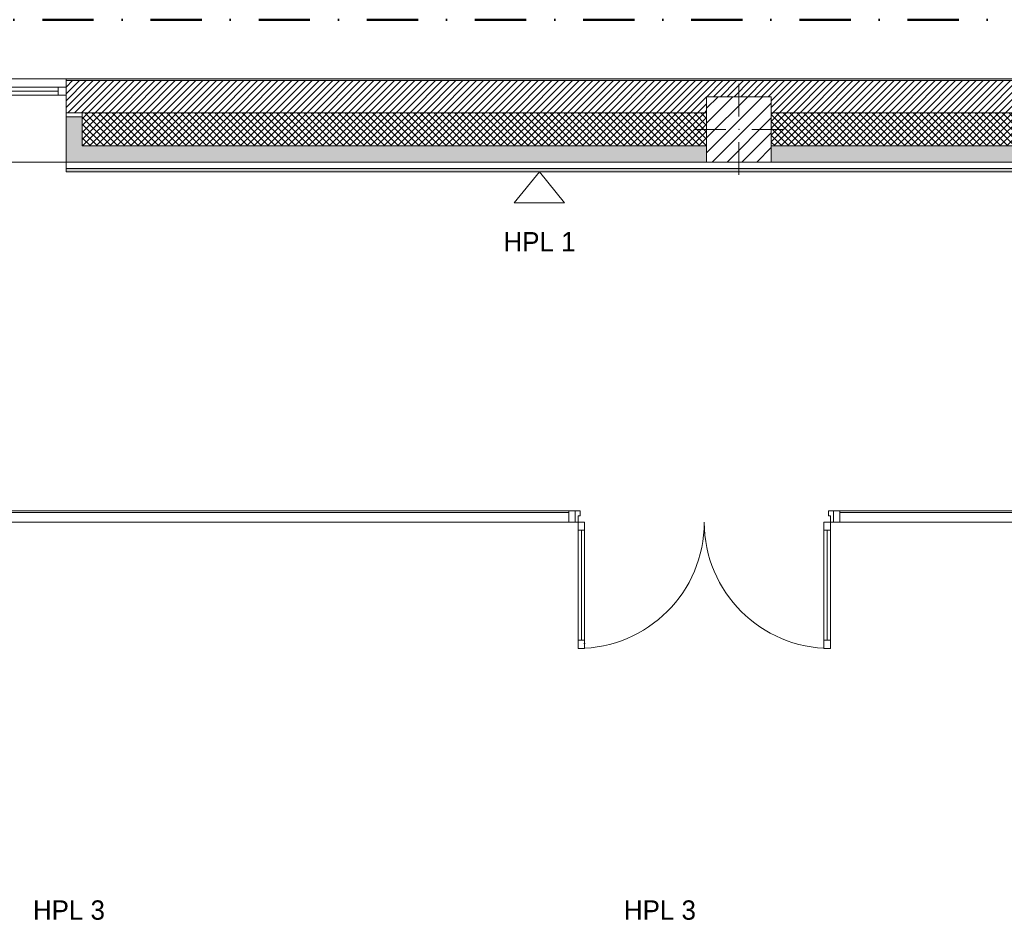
# Model space of a CAD drawing. Header units: millimetres. Extents: x -30280 to 22128, y -17757 to 4746.
# Tile 39 of 171: x -26167 to -20065, y -886 to 4746. Entities that reach past the tile are written whole.
import ezdxf

# ---------------------------------------------------------------- set-up
doc = ezdxf.new("R2010")
doc.units = ezdxf.units.MM
doc.header["$MEASUREMENT"] = 0
doc.linetypes.add('Punto & Rayas', pattern=[670.277762, 317.5, -176.388889, 0, -176.388874])
doc.linetypes.add('Wipeout_Contour', pattern=[1000, 0, -1000])
for name, color, linetype, lineweight, true_color in [('01_2D_Ambit_Pluma_Nº__242', 7, 'Continuous', 50, 0xfb0013), ('12_FAÇ_Façana_Pluma_Nº__102', 7, 'Continuous', 5, 0xcccccc), ('12_FAÇ_Façana_Pluma_Nº__174', 7, 'Continuous', 13, 0xe4ad2c), ('12_FAÇ_Façana_Pluma_Nº__176', 7, 'Continuous', 15, 0x93a0c6), ('12_FAÇ_Façana_Pluma_Nº__43', 7, 'Continuous', 5, 0xa4a4a6), ('Nuevo_08_E_Envans secs_Pluma_Nº__176', 7, 'Continuous', 15, 0x93a0c6), ('Nuevo_Puertas Archicad_Pluma_Nº__3', 7, 'Continuous', 5, 0xa4a4a4), ('Nuevo_Ventanas Archicad_Pluma_Nº__103', 7, 'Continuous', 5, 0xa4a4a6), ('Ventanas Archicad_Pluma_Nº__23', 7, 'Continuous', 5, 0xa4a4a6), ('Ventanas Archicad_Pluma_Nº__3', 7, 'Continuous', 5, 0xa4a4a4), ('Ventanas Archicad_Pluma_Nº__43', 7, 'Continuous', 5, 0xa4a4a6)]:
    doc.layers.add(name, color=color, linetype=linetype, lineweight=lineweight, true_color=true_color)
for name, color, linetype in [('10_ESTR_Pilars', 7, 'Continuous'), ('12_FAÇ_Façana', 7, 'Continuous'), ('Nuevo_08_E_Envans secs', 7, 'Continuous'), ('Nuevo_Puertas Archicad', 7, 'Continuous'), ('Ventanas Archicad', 7, 'Continuous')]:
    doc.layers.add(name, color=color, linetype=linetype)
for name, color, linetype, lineweight in [('10_ESTR_Pilars_Pluma_Nº__20', 1, 'Continuous', 5), ('10_ESTR_Pilars_Pluma_Nº__28', 7, 'Continuous', 20), ('10_ESTR_Pilars_Pluma_Nº__42', 8, 'Continuous', 25), ('12_FAÇ_Façana_Pluma_Nº__2', 8, 'Continuous', 5), ('12_FAÇ_Façana_Pluma_Nº__7', 7, 'Continuous', 5), ('Nuevo_01_2D_Acabats_Pluma_Nº__20', 1, 'Continuous', 5), ('Nuevo_08_E_Envans secs_Pluma_Nº__1', 7, 'Continuous', 5), ('Nuevo_08_E_Envans secs_Pluma_Nº__7', 7, 'Continuous', 5), ('Nuevo_Puertas Archicad_Pluma_Nº__1', 7, 'Continuous', 5), ('Nuevo_Ventanas Archicad_Pluma_Nº__1', 7, 'Continuous', 5), ('Ventanas Archicad_Pluma_Nº__7', 7, 'Continuous', 5)]:
    doc.layers.add(name, color=color, linetype=linetype, lineweight=lineweight)
doc.styles.add('Estilo_Generado_1', font='txt')
pattern_1 = [(45, (0, 0), (-21.213203, 21.213203), []), (135, (0, 0), (21.213203, 21.213203), [])]
pattern_2 = [(45, (0, 0), (-159.1, 159.1), []), (45, (-53.03, 53.03), (-159.1, 159.1), [])]
pattern_3 = [(0, (0, 0), (0, 779.4), [48.75, -401.25]), (0, (225, 389.7), (0, 779.4), [48.75, -401.25]), (60, (0, 0), (-675, 389.7), [48.75, -401.25]), (60, (450, 0), (-675, 389.7), [48.75, -401.25]), (120, (48.75, 0), (675, 389.7), [48.75, -401.25]), (120, (498.75, 0), (675, 389.7), [48.75, -401.25]), (0, (0, 75), (0, 150), [0, -150, 0, -225]), (45, (75, 75), (-106.066, 106.066), [0, -112.5, 0, -187.5])]

# ---------------------------------------------------------------- blocks, each defined once
blk = doc.blocks.new('Ventana Vertical Multi-Faja 27_4')
at = {"layer": 'Ventanas Archicad_Pluma_Nº__23', "color": 253, "linetype": 'Continuous', "lineweight": 5, "true_color": 0xa4a4a6}
for p, q in [((-600, 0), (-550, 0)), ((-550, 0), (-550, -50)), ((550, -50), (550, 0)), ((550, 0), (600, 0)), ((-550, -50), (-600, -50)), ((600, -50), (550, -50))]:
    blk.add_line(p, q, dxfattribs=at)
at = {"layer": 'Ventanas Archicad_Pluma_Nº__3', "color": 253, "linetype": 'Continuous', "lineweight": 5, "true_color": 0xa4a4a4}
for p, q in [((-600, 50), (600, 50)), ((-550, 0), (550, 0)), ((-550, -25), (550, -25)), ((550, -50), (-550, -50)), ((-600, -465), (600, -465))]:
    blk.add_line(p, q, dxfattribs=at)
at = {"layer": 'Ventanas Archicad_Pluma_Nº__43', "color": 253, "linetype": 'Continuous', "lineweight": 5, "true_color": 0xa4a4a6}
for p, q in [((-600, -160), (-600, -185)), ((600, -160), (600, -185))]:
    blk.add_line(p, q, dxfattribs=at)
at = {"layer": 'Ventanas Archicad_Pluma_Nº__7', "color": 7, "linetype": 'Continuous', "lineweight": 5}
for p, q in [((-600, 50), (-600, 40)), ((-600, 40), (-600, 0)), ((-600, 0), (-600, -50)), ((-600, 0), (-600, -50)), ((600, 50), (600, 40)), ((600, 40), (600, 0)), ((600, 0), (600, -50)), ((600, 0), (600, -50)), ((-600, -50), (-600, -160)), ((600, -50), (600, -160)), ((-600, -185), (-600, -365)), ((-600, -185), (-600, -365)), ((600, -185), (600, -365)), ((600, -185), (600, -365)), ((-600, -365), (-600, -465)), ((-600, -365), (-600, -465)), ((600, -365), (600, -465)), ((600, -365), (600, -465))]:
    blk.add_line(p, q, dxfattribs=at)
blk = doc.blocks.new('Muro_3_1', base_point=(11882.6, 4378.5))
at = {"layer": '12_FAÇ_Façana', "linetype": 'Continuous', "lineweight": 0, "true_color": 0x000000}
h = blk.add_hatch(dxfattribs=at)
h.set_pattern_fill('Yeso_0001', color=18, style=0, pattern_type=2)
h.set_pattern_definition([(0, (0, 0), (0, 75), [0, -75])])
h.paths.add_polyline_path([(-25879.1, 4168.5), (-25879.1, 4143.5), (-25779.1, 4143.5), (-25779.1, 4168.5)])
at = {"layer": '12_FAÇ_Façana_Pluma_Nº__102', "linetype": 'Continuous', "lineweight": 0, "true_color": 0xe5e5e5}
for points in [[(-25779.1, 3963.5), (-25779.1, 4143.5), (-25879.1, 4143.5), (-25879.1, 3863.5)], [(-25779.1, 3963.5), (-25879.1, 3863.5), (-21909.8, 3863.5), (-21909.8, 3963.5)], [(-21509.8, 3863.5), (-18909.8, 3863.5), (-18909.8, 3963.5), (-21509.8, 3963.5)]]:
    blk.add_hatch(color=254, dxfattribs=at).paths.add_polyline_path(points)
at = {"layer": '12_FAÇ_Façana_Pluma_Nº__174', "linetype": 'Continuous', "lineweight": 13, "true_color": 0xe4ad2c}
h = blk.add_hatch(dxfattribs=at)
h.set_pattern_fill('SATE_Aislamiento_0001', color=42, style=0, pattern_type=2)
h.set_pattern_definition(pattern_1)
h.paths.add_polyline_path([(-21909.8, 4168.5), (-25779.1, 4168.5), (-25779.1, 4143.5), (-25779.1, 3963.5), (-21909.8, 3963.5)])
h = blk.add_hatch(dxfattribs=at)
h.set_pattern_fill('SATE_Aislamiento_0001', color=42, style=0, pattern_type=2)
h.set_pattern_definition(pattern_1)
h.paths.add_polyline_path([(-21509.8, 3963.5), (-18909.8, 3963.5), (-18909.8, 4168.5), (-21509.8, 4168.5)])
at = {"layer": '12_FAÇ_Façana_Pluma_Nº__176', "linetype": 'Continuous', "lineweight": 0, "true_color": 0x495063}
blk.add_hatch(color=251, dxfattribs=at).paths.add_polyline_path([(-25879.1, 4368.5), (-1110.5, 4368.5), (-1110.5, 4378.5), (-25879.1, 4378.5)])
at = {"layer": '12_FAÇ_Façana_Pluma_Nº__2', "linetype": 'Continuous', "lineweight": 5}
h = blk.add_hatch(dxfattribs=at)
h.set_pattern_fill('Ceramic_0001', color=8, style=0, pattern_type=2)
h.set_pattern_definition([(45, (0, 0), (-21.213203, 21.213203), [])])
h.paths.add_polyline_path([(-1110.5, 4368.5), (-25879.1, 4368.5), (-25879.1, 4168.5), (-21909.8, 4168.5), (-21909.8, 4268), (-21509.8, 4268), (-21509.8, 4168.5), (-18909.8, 4168.5), (-18909.8, 4268), (-18509.8, 4268), (-18509.8, 4168.5), (-7400.5, 4168.5), (-7400.5, 4268), (-7000.5, 4268), (-7000.5, 4168.5), (-2000.5, 4168.5), (-2000.5, 4268), (-1600.5, 4268), (-1600.5, 4168.5), (-1110.5, 4168.5)])
at = {"layer": '12_FAÇ_Façana_Pluma_Nº__43', "color": 253, "linetype": 'Continuous', "lineweight": 5, "true_color": 0xa4a4a6}
for p, q in [((-25879.1, 4168.5), (-25879.1, 4143.5)), ((-25779.1, 4168.5), (-25879.1, 4168.5)), ((-25779.1, 4143.5), (-25779.1, 4168.5)), ((-25879.1, 4143.5), (-25779.1, 4143.5))]:
    blk.add_line(p, q, dxfattribs=at)
at = {"layer": '12_FAÇ_Façana_Pluma_Nº__7', "color": 7, "linetype": 'Continuous', "lineweight": 5}
for p, q in [((-25879.1, 4378.5), (-25879.1, 4368.5)), ((-1110.5, 4368.5), (-25879.1, 4368.5)), ((-25879.1, 4368.5), (-25879.1, 4328.5)), ((-25879.1, 4328.5), (-25879.1, 4278.5)), ((-25879.1, 4278.5), (-25879.1, 4168.5)), ((-21909.8, 4168.5), (-25779.1, 4168.5)), ((-18909.8, 4168.5), (-21509.8, 4168.5)), ((-25879.1, 4143.5), (-25879.1, 3963.5)), ((-25879.1, 4143.5), (-25879.1, 3963.5)), ((-25779.1, 3963.5), (-25779.1, 4143.5)), ((-25879.1, 3963.5), (-25879.1, 3863.5)), ((-25879.1, 3963.5), (-25879.1, 3863.5)), ((-25779.1, 3963.5), (-21909.8, 3963.5)), ((-21509.8, 3963.5), (-18909.8, 3963.5))]:
    blk.add_line(p, q, dxfattribs=at)
at = {"layer": '12_FAÇ_Façana_Pluma_Nº__7', "color": 7, "linetype": 'Continuous', "lineweight": 5, "flags": 128}
for points in [[(-1110.5, 4378.5), (-25879.1, 4378.5)], [(-25879.1, 3863.5), (-21909.8, 3863.5)], [(-21509.8, 3863.5), (-18909.8, 3863.5)]]:
    blk.add_lwpolyline(points, dxfattribs=at)
at = {"layer": 'Ventanas Archicad', "color": 253, "linetype": 'Continuous', "lineweight": 5, "true_color": 0xa4a4a6, "zscale": 1000}
blk.add_blockref('Ventana Vertical Multi-Faja 27_4', (-26479.1, 4328.5), dxfattribs=at)
blk = doc.blocks.new('Ventana Escaparate 27_7')
at = {"layer": 'Nuevo_Ventanas Archicad_Pluma_Nº__103', "linetype": 'Continuous', "lineweight": 5, "true_color": 0xa4a4a6}
h = blk.add_hatch(dxfattribs=at)
h.set_pattern_fill('Acero_0001', color=253, style=0, pattern_type=2)
h.set_pattern_definition(pattern_2)
h.paths.add_polyline_path([(-1026.5, 0), (-1026.5, -70), (-986.5, -70), (-986.5, 0)])
h = blk.add_hatch(dxfattribs=at)
h.set_pattern_fill('Acero_0001', color=253, style=0, pattern_type=2)
h.set_pattern_definition(pattern_2)
h.paths.add_polyline_path([(986.5, 0), (986.5, -70), (1026.5, -70), (1026.5, 0)])
at = {"layer": 'Nuevo_Ventanas Archicad_Pluma_Nº__1', "color": 7, "linetype": 'Continuous', "lineweight": 5}
for p, q in [((-1026.5, 0), (1026.5, 0)), ((-1026.5, 0), (1026.5, 0)), ((-1026.5, 0), (-1026.5, -70)), ((-986.5, 0), (-1026.5, 0)), ((-1026.5, -5), (-1026.5, 0)), ((-1026.5, -5), (-1026.5, 0)), ((-986.5, -70), (-986.5, 0)), ((986.5, 0), (986.5, -70)), ((1026.5, 0), (986.5, 0)), ((1026.5, -70), (1026.5, 0)), ((1026.5, -5), (1026.5, 0)), ((1026.5, -5), (1026.5, 0)), ((-1026.5, -65), (-1026.5, -5)), ((-1026.5, -65), (-1026.5, -5)), ((-986.5, -10), (986.5, -10)), ((1026.5, -65), (1026.5, -5)), ((1026.5, -65), (1026.5, -5)), ((-1026.5, -70), (-1026.5, -65)), ((-1026.5, -70), (-1026.5, -65)), ((-1026.5, -70), (1026.5, -70)), ((-1026.5, -70), (1026.5, -70)), ((-1026.5, -70), (-986.5, -70)), ((986.5, -70), (1026.5, -70)), ((1026.5, -70), (1026.5, -65)), ((1026.5, -70), (1026.5, -65))]:
    blk.add_line(p, q, dxfattribs=at)
blk = doc.blocks.new('Ventana Escaparate 27_8')
at = {"layer": 'Nuevo_Ventanas Archicad_Pluma_Nº__103', "linetype": 'Continuous', "lineweight": 5, "true_color": 0xa4a4a6}
h = blk.add_hatch(dxfattribs=at)
h.set_pattern_fill('Acero_0001', color=253, style=0, pattern_type=2)
h.set_pattern_definition(pattern_2)
h.paths.add_polyline_path([(-2069.7, 0), (-2069.7, -70), (-2029.7, -70), (-2029.7, 0)])
h = blk.add_hatch(dxfattribs=at)
h.set_pattern_fill('Acero_0001', color=253, style=0, pattern_type=2)
h.set_pattern_definition(pattern_2)
h.paths.add_polyline_path([(2029.7, 0), (2029.7, -70), (2069.7, -70), (2069.7, 0)])
at = {"layer": 'Nuevo_Ventanas Archicad_Pluma_Nº__1', "color": 7, "linetype": 'Continuous', "lineweight": 5}
for p, q in [((-2069.7, 0), (2069.7, 0)), ((-2069.7, 0), (2069.7, 0)), ((-2069.7, 0), (-2069.7, -70)), ((-2029.7, 0), (-2069.7, 0)), ((-2069.7, -5), (-2069.7, 0)), ((-2069.7, -5), (-2069.7, 0)), ((-2029.7, -70), (-2029.7, 0)), ((2029.7, 0), (2029.7, -70)), ((2069.7, 0), (2029.7, 0)), ((2069.7, -70), (2069.7, 0)), ((2069.7, -5), (2069.7, 0)), ((2069.7, -5), (2069.7, 0)), ((-2069.7, -65), (-2069.7, -5)), ((-2069.7, -65), (-2069.7, -5)), ((-2029.7, -10), (2029.7, -10)), ((2069.7, -65), (2069.7, -5)), ((2069.7, -65), (2069.7, -5)), ((-2069.7, -70), (-2069.7, -65)), ((-2069.7, -70), (-2069.7, -65)), ((-2069.7, -70), (2069.7, -70)), ((-2069.7, -70), (2069.7, -70)), ((-2069.7, -70), (-2029.7, -70)), ((2029.7, -70), (2069.7, -70)), ((2069.7, -70), (2069.7, -65)), ((2069.7, -70), (2069.7, -65))]:
    blk.add_line(p, q, dxfattribs=at)
blk = doc.blocks.new('Puerta Doble 27')
at = {"layer": 'Nuevo_Puertas Archicad', "linetype": 'Continuous', "lineweight": 0, "true_color": 0xffffff}
h = blk.add_hatch(dxfattribs=at)
h.set_pattern_fill('Hormigón_en_Masa_0001', style=0, pattern_type=2)
h.set_pattern_definition(pattern_3)
h.paths.add_polyline_path([(-782, 782), (-782, 732), (-742, 732), (-742, 782)])
h = blk.add_hatch(dxfattribs=at)
h.set_pattern_fill('Hormigón_en_Masa_0001', style=0, pattern_type=2)
h.set_pattern_definition(pattern_3)
h.paths.add_polyline_path([(782, 782), (742, 782), (742, 732), (782, 732)])
h = blk.add_hatch(dxfattribs=at)
h.set_pattern_fill('Hormigón_en_Masa_0001', style=0, pattern_type=2)
h.set_pattern_definition(pattern_3)
h.paths.add_polyline_path([(-742, 0), (-742, 50), (-782, 50), (-782, 0)])
h = blk.add_hatch(dxfattribs=at)
h.set_pattern_fill('Hormigón_en_Masa_0001', style=0, pattern_type=2)
h.set_pattern_definition(pattern_3)
h.paths.add_polyline_path([(742, 0), (782, 0), (782, 50), (742, 50)])
at = {"layer": 'Nuevo_Puertas Archicad_Pluma_Nº__1', "color": 7, "linetype": 'Continuous', "lineweight": 5}
for p, q in [((-782, 782), (-782, 732)), ((-742, 782), (-782, 782)), ((-742, 732), (-742, 782)), ((742, 732), (742, 782)), ((742, 782), (782, 782)), ((782, 782), (782, 732)), ((-782, 732), (-742, 732)), ((-762, 732), (-762, 50)), ((782, 732), (742, 732)), ((762, 732), (762, 50)), ((-782, 0), (-800, 0)), ((-800, 0), (-800, -70)), ((-800, 0), (-800, -5)), ((-800, 0), (-800, -5)), ((-742, 50), (-782, 50)), ((-782, 50), (-782, 0)), ((-782, -40), (-782, 0)), ((-782, 0), (-742, 0)), ((-742, 0), (-742, 50)), ((742, 0), (742, 50)), ((742, 50), (782, 50)), ((782, 0), (742, 0)), ((782, 50), (782, 0)), ((800, 0), (782, 0)), ((782, 0), (782, -40)), ((800, -70), (800, 0)), ((800, 0), (800, -5)), ((800, 0), (800, -5)), ((-800, -5), (-800, -65)), ((-800, -5), (-800, -65)), ((-770, -40), (-782, -40)), ((-770, -70), (-770, -40)), ((782, -40), (770, -40)), ((770, -40), (770, -70)), ((800, -5), (800, -65)), ((800, -5), (800, -65)), ((-800, -65), (-800, -70)), ((-800, -65), (-800, -70)), ((-800, -70), (-770, -70)), ((770, -70), (800, -70)), ((800, -65), (800, -70)), ((800, -65), (800, -70))]:
    blk.add_line(p, q, dxfattribs=at)
at = {"layer": 'Nuevo_Puertas Archicad_Pluma_Nº__1', "color": 7, "linetype": 'Continuous', "lineweight": 5, "flags": 128}
for points in [[(-782, 732), (-782, 50), (-762, 50), (-762, 732)], [(-762, 732), (-762, 50), (-742, 50), (-742, 732)], [(762, 732), (762, 50), (742, 50), (742, 732)], [(782, 732), (782, 50), (762, 50), (762, 732)]]:
    blk.add_lwpolyline(points, close=True, dxfattribs=at)
at = {"layer": 'Nuevo_Puertas Archicad_Pluma_Nº__3', "color": 253, "linetype": 'Continuous', "lineweight": 5, "true_color": 0xa4a4a4}
for centre, start, end in [((-782, 0), 0, 90), ((782, 0), 90, 180)]:
    blk.add_arc(centre, 782, start, end, dxfattribs=at)
blk = doc.blocks.new('Muro_136_1', base_point=(-19071.1, 1700.9))
at = {"layer": 'Nuevo_08_E_Envans secs_Pluma_Nº__1', "color": 7, "linetype": 'Continuous', "lineweight": 5}
for p, q in [((-26863.5, 1695.9), (-26863.5, 1700.9)), ((-26863.5, 1635.9), (-26863.5, 1695.9)), ((-19071.1, 1695.9), (-19071.1, 1700.9)), ((-19071.1, 1635.9), (-19071.1, 1695.9)), ((-26863.5, 1630.9), (-26863.5, 1635.9)), ((-19071.1, 1630.9), (-19071.1, 1635.9))]:
    blk.add_line(p, q, dxfattribs=at)
at = {"layer": 'Nuevo_Puertas Archicad', "color": 253, "linetype": 'Continuous', "lineweight": 5, "true_color": 0xa4a4a6, "zscale": 1000, "rotation": 180}
blk.add_blockref('Puerta Doble 27', (-21924.2, 1630.9), dxfattribs=at)
at = {"layer": 'Nuevo_Ventanas Archicad_Pluma_Nº__1', "color": 7, "linetype": 'Continuous', "lineweight": 5, "zscale": 1000}
for name, p in [('Ventana Escaparate 27_8', (-24793.8, 1700.9)), ('Ventana Escaparate 27_7', (-20097.6, 1700.9))]:
    blk.add_blockref(name, p, dxfattribs=at)
blk = doc.blocks.new('Muro_157_1', base_point=(-25879.1, 3803.5))
at = {"layer": 'Nuevo_08_E_Envans secs_Pluma_Nº__176', "linetype": 'Continuous', "lineweight": 0, "true_color": 0x495063}
blk.add_hatch(color=251, dxfattribs=at).paths.add_polyline_path([(-25879.1, 3803.5), (-18871.1, 3803.5), (-18871.1, 3823.5), (-25879.1, 3823.5)])
at = {"layer": 'Nuevo_08_E_Envans secs_Pluma_Nº__7', "color": 7, "linetype": 'Continuous', "lineweight": 5}
blk.add_line((-25879.1, 3823.5), (-18871.1, 3823.5), dxfattribs=at)
at = {"layer": 'Nuevo_08_E_Envans secs_Pluma_Nº__7', "color": 7, "linetype": 'Continuous', "lineweight": 5, "flags": 128}
for points in [[(-21909.8, 3863.5), (-25879.1, 3863.5)], [(-25879.1, 3863.5), (-25879.1, 3803.5)], [(-18909.8, 3863.5), (-21509.8, 3863.5)], [(-25879.1, 3803.5), (-18871.1, 3803.5)]]:
    blk.add_lwpolyline(points, dxfattribs=at)
blk = doc.blocks.new('Pilar_35_1', base_point=(-21709.8, 4065.7))
at = {"color": 254, "linetype": 'Wipeout_Contour', "lineweight": 0, "ltscale": 88352.480764}
blk.add_wipeout([(-21909.8, 3863.5), (-21509.8, 3863.5), (-21509.8, 4268), (-21909.8, 4268)], dxfattribs=at).dxf.layer = '10_ESTR_Pilars'
at = {"layer": '10_ESTR_Pilars_Pluma_Nº__42', "linetype": 'Continuous', "lineweight": 25}
h = blk.add_hatch(dxfattribs=at)
h.set_pattern_fill('00_GCT_trama_45º_e1_400__05', color=8, style=0, pattern_type=2)
h.set_pattern_definition([(45, (0, 0), (-45.96194, 45.96194), [])])
h.paths.add_polyline_path([(-21909.8, 3863.5), (-21509.8, 3863.5), (-21509.8, 4268), (-21909.8, 4268)])
at = {"layer": '10_ESTR_Pilars_Pluma_Nº__20', "color": 1, "linetype": 'Continuous', "lineweight": 5}
for p, q in [((-21709.8, 4145.7), (-21709.8, 4348)), ((-21789.8, 4065.7), (-21989.8, 4065.7)), ((-21629.8, 4065.7), (-21429.8, 4065.7)), ((-21709.8, 3985.7), (-21709.8, 3783.5))]:
    blk.add_line(p, q, dxfattribs=at)
blk.add_point((-21709.8, 4065.7), dxfattribs=at)
at = {"layer": '10_ESTR_Pilars_Pluma_Nº__28', "color": 7, "linetype": 'Continuous', "lineweight": 20, "flags": 128}
blk.add_lwpolyline([(-21909.8, 3863.5), (-21509.8, 3863.5), (-21509.8, 4268), (-21909.8, 4268)], close=True, dxfattribs=at)

msp = doc.modelspace()

# ---------------------------------------------------------------- linework, layer by layer
at = {"layer": '01_2D_Ambit_Pluma_Nº__242', "color": 1, "linetype": 'Punto & Rayas', "lineweight": 50, "true_color": 0xfb0013, "flags": 128}
msp.add_lwpolyline([(-28416.6, -2249.6), (-28416.6, 4745.9), (7590.1, 4745.9), (7590.1, -1864.5), (6642.9, -1864.5), (6642.9, -11392.7), (6642.9, -17756.6), (-18985.9, -17756.6), (-18985.9, -11834.9), (-2447.9, -11834.9), (-2447.9, -2249.6)], close=True, dxfattribs=at)
at = {"layer": 'Nuevo_01_2D_Acabats_Pluma_Nº__20', "color": 1, "linetype": 'Continuous', "lineweight": 5, "flags": 128}
msp.add_lwpolyline([(-23101.5, 3610.2), (-22791.3, 3610.2), (-22946.4, 3803.5)], close=True, dxfattribs=at)

# ---------------------------------------------------------------- block references
at = {"layer": '12_FAÇ_Façana', "color": 7, "lineweight": 20}
msp.add_blockref('Muro_3_1', (11882.6, 4378.5), dxfattribs=at)
at = {"layer": 'Nuevo_08_E_Envans secs', "color": 7, "lineweight": 20}
for name, p in [('Muro_157_1', (-25879.1, 3803.5)), ('Muro_136_1', (-19071.1, 1700.9))]:
    msp.add_blockref(name, p, dxfattribs=at)

# ---------------------------------------------------------------- texts
at = {"layer": 'Nuevo_01_2D_Acabats_Pluma_Nº__20', "color": 1, "linetype": 'Continuous', "lineweight": 5, "char_height": 120, "attachment_point": 8, "style": 'Estilo_Generado_1'}
for s, insert in [('\\A1;{\\pqc;\\fCentury Gothic|b0|i0|c0|p0;\\W1.000000;HPL 1}', (-22945.3, 3309.3)), ('\\A1;{\\pqc;\\fCentury Gothic|b0|i0|c0|p0;\\W1.000000;HPL 3}', (-25862, -835)), ('\\A1;{\\pqc;\\fCentury Gothic|b0|i0|c0|p0;\\W1.000000;HPL 3}', (-22199.1, -835))]:
    msp.add_mtext(s, dxfattribs=dict(at, insert=insert))

# ---------------------------------------------------------------- next in the draw order: block references
at = {"layer": '10_ESTR_Pilars', "color": 7, "lineweight": 20}
msp.add_blockref('Pilar_35_1', (-21709.8, 4065.7), dxfattribs=at)

doc.saveas('drawing.dxf')
